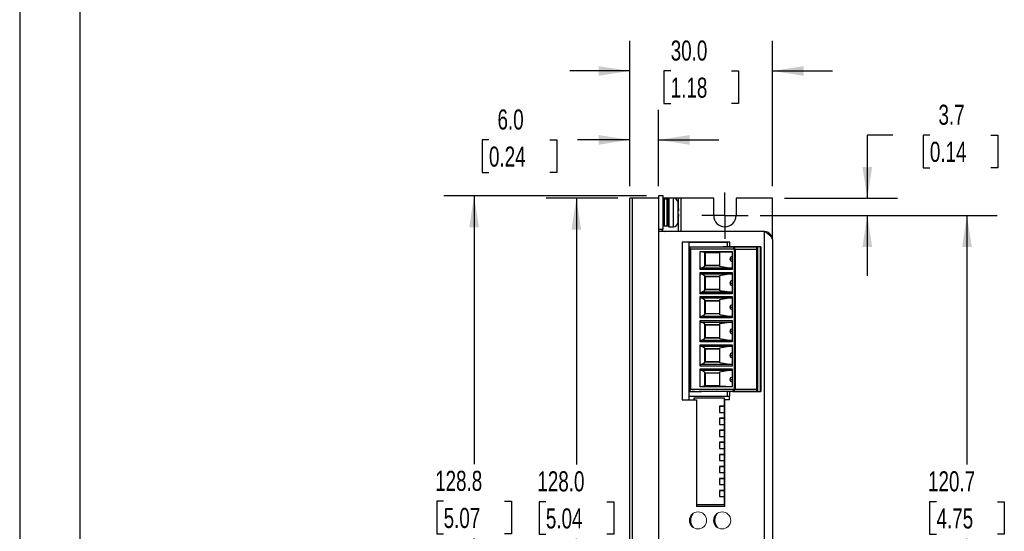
# Model space of a CAD drawing. Header units: millimetres. Extents: x 0 to 559, y 0 to 432.
# Tile 2 of 18: x 0 to 207, y 139 to 247. Entities that reach past the tile are written whole.
import ezdxf

# ---------------------------------------------------------------- set-up
doc = ezdxf.new("R2010")
doc.units = ezdxf.units.MM
doc.header["$LTSCALE"] = 2
doc.linetypes.add('CENTERX2', pattern=[20.32, 12.7, -2.54, 2.54, -2.54])
doc.layers.add('CENTER', color=40, linetype='CENTERX2')
doc.layers.add('DIMENSIONS', color=140, linetype='Continuous', lineweight=25)
doc.layers.add('TEXT', color=140, linetype='Continuous', lineweight=25)
doc.styles.add('SLDTEXTSTYLE0', font='TXT', dxfattribs={"width": 0.7})
doc.dimstyles.new('SLDDIMSTYLE0', dxfattribs={"dimtxt": 4.316016, "dimasz": 6.604, "dimexe": 0, "dimexo": 0.0625, "dimgap": 1.079004, "dimtad": 0, "dimtih": 1, "dimtoh": 1, "dimrnd": 1e-09, "dimzin": 4, "dimdsep": 46, "dimtxsty": 'SLDTEXTSTYLE0', "dimsah": 1, "dimcen": 0.09, "dimadec": 0, "dimazin": 1, "dimtfac": 1, "dimtmove": 0, "dimatfit": 0, "dimfxl": 0, "dimfrac": 2, "dimtolj": 1, "dimtzin": 12, "dimarcsym": 0})
doc.dimstyles.new('SLDDIMSTYLE1', dxfattribs={"dimtxt": 4.316016, "dimasz": 6.604, "dimexe": 0, "dimexo": 0.0625, "dimgap": 1.079004, "dimtad": 0, "dimtih": 1, "dimtoh": 1, "dimrnd": 1e-09, "dimzin": 12, "dimdsep": 46, "dimtxsty": 'SLDTEXTSTYLE0', "dimsah": 1, "dimcen": 0.09, "dimadec": 0, "dimazin": 3, "dimtfac": 1, "dimtmove": 0, "dimatfit": 0, "dimfxl": 0, "dimfrac": 2, "dimtolj": 1, "dimtzin": 12, "dimarcsym": 0})
doc.dimstyles.new('SLDDIMSTYLE2', dxfattribs={"dimtxt": 4.316016, "dimasz": 6.604, "dimexe": 0, "dimexo": 0.0625, "dimgap": 1.079004, "dimtad": 0, "dimtih": 1, "dimtoh": 1, "dimrnd": 1e-09, "dimzin": 12, "dimdsep": 46, "dimtxsty": 'SLDTEXTSTYLE0', "dimsah": 1, "dimcen": 0.09, "dimadec": 0, "dimazin": 3, "dimtfac": 1, "dimtofl": 0, "dimtmove": 0, "dimatfit": 3, "dimfxl": 0, "dimfrac": 2, "dimtolj": 1, "dimtzin": 12, "dimarcsym": 0})
doc.dimstyles.new('SLDDIMSTYLE4', dxfattribs={"dimtxt": 4.316016, "dimasz": 6.604, "dimexe": 0, "dimexo": 0.0625, "dimgap": 1.079004, "dimtad": 0, "dimtih": 1, "dimtoh": 1, "dimrnd": 1e-09, "dimzin": 4, "dimdsep": 46, "dimtxsty": 'SLDTEXTSTYLE0', "dimsah": 1, "dimcen": 0.09, "dimadec": 0, "dimazin": 1, "dimtfac": 1, "dimtofl": 0, "dimtmove": 0, "dimatfit": 3, "dimfxl": 0, "dimfrac": 2, "dimtolj": 1, "dimtzin": 12, "dimarcsym": 0})

# ---------------------------------------------------------------- blocks, each defined once
blk = doc.blocks.new('_D')
at = {"layer": 'DIMENSIONS'}
for p, q in [((128.57, 212.1), (128.57, 242.75)), ((158.57, 212.1), (158.57, 242.75)), ((128.57, 236.4), (115.87, 236.4)), ((137.16, 236.4), (135.71, 236.4)), ((135.71, 236.4), (135.71, 229.54)), ((149.98, 236.4), (151.43, 236.4)), ((151.43, 236.4), (151.43, 229.54)), ((158.57, 236.4), (171.27, 236.4)), ((135.71, 229.54), (137.16, 229.54)), ((151.43, 229.54), (149.98, 229.54))]:
    blk.add_line(p, q, dxfattribs=at)
for points in [[(128.57, 236.4), (121.97, 237.41), (121.97, 235.38)], [(158.57, 236.4), (165.17, 235.38), (165.17, 237.41)]]:
    blk.add_solid(points, dxfattribs=at)
at = {"layer": 'DIMENSIONS', "char_height": 4.233, "attachment_point": 1, "style": 'SLDTEXTSTYLE0'}
for s, insert in [('30.0', (137.16, 242.82)), ('1.18', (137.16, 235))]:
    blk.add_mtext(s, dxfattribs=dict(at, insert=insert))
blk = doc.blocks.new('_D_1')
at = {"layer": 'DIMENSIONS'}
for p, q in [((183.98, 222.86), (178.57, 222.86)), ((178.57, 222.86), (178.57, 209.56)), ((191.76, 222.86), (190.31, 222.86)), ((190.31, 222.86), (190.31, 216)), ((204.59, 222.86), (206.04, 222.86)), ((206.04, 222.86), (206.04, 216)), ((190.31, 216), (191.76, 216)), ((206.04, 216), (204.59, 216)), ((161.11, 209.56), (184.92, 209.56)), ((156, 205.91), (184.92, 205.91)), ((178.57, 205.91), (178.57, 193.21))]:
    blk.add_line(p, q, dxfattribs=at)
for points in [[(178.57, 209.56), (179.59, 216.16), (177.55, 216.16)], [(178.57, 205.91), (177.55, 199.3), (179.59, 199.3)]]:
    blk.add_solid(points, dxfattribs=at)
at = {"layer": 'DIMENSIONS', "char_height": 4.233, "attachment_point": 1, "style": 'SLDTEXTSTYLE0'}
for s, insert in [('3.7', (193.56, 229.28)), ('0.14', (191.76, 221.46))]:
    blk.add_mtext(s, dxfattribs=dict(at, insert=insert))
blk = doc.blocks.new('_D_2')
at = {"layer": 'DIMENSIONS'}
for p, q in [((156, 205.91), (205.92, 205.91)), ((199.57, 205.91), (199.57, 153.38)), ((193.16, 145.56), (191.71, 145.56)), ((191.71, 145.56), (191.71, 138.7)), ((205.99, 145.56), (207.44, 145.56)), ((207.44, 145.56), (207.44, 138.7)), ((191.71, 138.7), (193.16, 138.7)), ((199.57, 85.21), (199.57, 137.73)), ((207.44, 138.7), (205.99, 138.7)), ((156, 85.21), (205.92, 85.21))]:
    blk.add_line(p, q, dxfattribs=at)
for points in [[(199.57, 205.91), (198.56, 199.3), (200.59, 199.3)], [(199.57, 85.21), (200.59, 91.81), (198.56, 91.81)]]:
    blk.add_solid(points, dxfattribs=at)
at = {"layer": 'DIMENSIONS', "char_height": 4.233, "attachment_point": 1, "style": 'SLDTEXTSTYLE0'}
for s, insert in [('120.7', (191.37, 151.98)), ('4.75', (193.16, 144.15))]:
    blk.add_mtext(s, dxfattribs=dict(at, insert=insert))
blk = doc.blocks.new('_D_4')
at = {"layer": 'DIMENSIONS'}
for p, q in [((132.03, 210.06), (89.39, 210.06)), ((95.74, 210.06), (95.74, 153.48)), ((89.32, 145.66), (87.88, 145.66)), ((87.88, 145.66), (87.88, 138.8)), ((102.15, 145.66), (103.6, 145.66)), ((103.6, 145.66), (103.6, 138.8)), ((87.88, 138.8), (89.32, 138.8)), ((95.74, 81.26), (95.74, 137.83)), ((103.6, 138.8), (102.15, 138.8)), ((132.03, 81.26), (89.39, 81.26))]:
    blk.add_line(p, q, dxfattribs=at)
for points in [[(95.74, 210.06), (94.72, 203.45), (96.75, 203.45)], [(95.74, 81.26), (96.75, 87.86), (94.72, 87.86)]]:
    blk.add_solid(points, dxfattribs=at)
at = {"layer": 'DIMENSIONS', "char_height": 4.233, "attachment_point": 1, "style": 'SLDTEXTSTYLE0'}
for s, insert in [('128.8', (87.53, 152.08)), ('5.07', (89.32, 144.25))]:
    blk.add_mtext(s, dxfattribs=dict(at, insert=insert))
blk = doc.blocks.new('_D_5')
at = {"layer": 'DIMENSIONS'}
for p, q in [((126.03, 209.56), (110.93, 209.56)), ((117.28, 209.56), (117.28, 153.38)), ((110.86, 145.56), (109.41, 145.56)), ((109.41, 145.56), (109.41, 138.7)), ((123.69, 145.56), (125.14, 145.56)), ((125.14, 145.56), (125.14, 138.7)), ((109.41, 138.7), (110.86, 138.7)), ((117.28, 81.56), (117.28, 137.73)), ((125.14, 138.7), (123.69, 138.7)), ((126.03, 81.56), (110.93, 81.56))]:
    blk.add_line(p, q, dxfattribs=at)
for points in [[(117.28, 209.56), (116.26, 202.95), (118.29, 202.95)], [(117.28, 81.56), (118.29, 88.16), (116.26, 88.16)]]:
    blk.add_solid(points, dxfattribs=at)
at = {"layer": 'DIMENSIONS', "char_height": 4.233, "attachment_point": 1, "style": 'SLDTEXTSTYLE0'}
for s, insert in [('128.0', (109.07, 151.98)), ('5.04', (110.86, 144.15))]:
    blk.add_mtext(s, dxfattribs=dict(at, insert=insert))
blk = doc.blocks.new('_D_7')
at = {"layer": 'DIMENSIONS'}
for p, q in [((128.57, 212.1), (128.57, 228.21)), ((134.57, 212.1), (134.57, 228.21)), ((98.87, 221.86), (97.42, 221.86)), ((97.42, 221.86), (97.42, 215)), ((111.7, 221.86), (113.14, 221.86)), ((113.14, 221.86), (113.14, 215)), ((128.57, 221.86), (117.54, 221.86)), ((134.57, 221.86), (147.27, 221.86)), ((97.42, 215), (98.87, 215)), ((113.14, 215), (111.7, 215))]:
    blk.add_line(p, q, dxfattribs=at)
for points in [[(128.57, 221.86), (121.97, 222.88), (121.97, 220.84)], [(134.57, 221.86), (141.17, 220.84), (141.17, 222.88)]]:
    blk.add_solid(points, dxfattribs=at)
at = {"layer": 'DIMENSIONS', "char_height": 4.233, "attachment_point": 1, "style": 'SLDTEXTSTYLE0'}
for s, insert in [('6.0', (100.67, 228.28)), ('0.24', (98.87, 220.46))]:
    blk.add_mtext(s, dxfattribs=dict(at, insert=insert))
blk = doc.blocks.new('SW_CENTERMARKSYMBOL_0')
at = {"layer": 'CENTER', "color": 0}
for p, q in [((0, 2.54), (0, 4.89)), ((0, 0), (0, 2.54)), ((-2.54, 0), (-4.89, 0)), ((0, 0), (-2.54, 0)), ((0, 0), (0, -2.54)), ((0, 0), (2.54, 0)), ((2.54, 0), (4.89, 0)), ((0, -2.54), (0, -4.89))]:
    blk.add_line(p, q, dxfattribs=at)

msp = doc.modelspace()

# ---------------------------------------------------------------- linework, layer by layer
at = {"color": 7, "linetype": 'Continuous'}
msp.add_line((0.005, 431.805), (0.005, 0.005), dxfattribs=at)
for p, q in [((128.57, 81.555), (128.57, 209.555)), ((129.07, 209.555), (128.57, 209.555)), ((129.07, 209.555), (129.07, 81.555)), ((134.57, 209.555), (129.07, 209.555)), ((135.57, 210.055), (134.57, 210.055)), ((134.57, 210.055), (134.57, 209.555)), ((134.57, 209.555), (134.57, 208.358)), ((135.57, 203.055), (135.57, 210.055)), ((138.77, 209.555), (135.57, 209.555)), ((137.726, 209.555), (136.82, 209.555)), ((136.82, 203.555), (136.82, 209.555)), ((137.726, 203.555), (137.726, 209.555)), ((138.77, 208.103), (138.77, 209.555)), ((139.27, 209.555), (138.77, 209.555)), ((139.27, 209.555), (139.27, 202.555)), ((146.22, 209.555), (139.27, 209.555)), ((146.22, 205.905), (146.22, 209.555)), ((150.92, 209.555), (150.92, 205.905)), ((158.57, 209.555), (150.92, 209.555)), ((158.57, 200.855), (158.57, 209.555)), ((134.57, 208.358), (134.57, 204.753)), ((136.37, 209.355), (135.77, 209.355)), ((135.77, 209.355), (135.77, 203.755)), ((136.37, 209.355), (136.37, 203.755)), ((136.57, 209.305), (136.57, 203.805)), ((136.57, 203.959), (136.57, 209.152)), ((138.717, 204.416), (138.717, 208.695)), ((138.854, 207.006), (138.745, 208.43)), ((138.745, 208.43), (138.752, 208.43)), ((138.745, 207.006), (138.854, 207.006)), ((138.745, 206.105), (138.745, 207.006)), ((138.854, 206.105), (138.745, 206.105)), ((138.745, 204.68), (138.854, 206.105)), ((134.57, 204.753), (134.57, 81.555)), ((135.77, 203.755), (136.37, 203.755)), ((136.82, 203.555), (137.726, 203.555)), ((138.752, 204.68), (138.745, 204.68)), ((138.77, 202.555), (138.77, 205.008)), ((134.57, 203.055), (135.57, 203.055)), ((156.87, 202.555), (134.57, 202.555)), ((156.914, 88.583), (156.914, 202.528)), ((158.395, 201.605), (158.395, 201.35)), ((149.57, 200.305), (139.57, 200.305)), ((139.57, 200.305), (139.57, 167.055)), ((141.047, 200.285), (141.047, 200.305)), ((141.047, 167.805), (141.047, 200.285)), ((141.047, 200.285), (149.147, 200.285)), ((141.172, 199.285), (150.372, 199.285)), ((141.172, 199.285), (141.172, 198.795)), ((148.722, 199.315), (148.222, 199.315)), ((148.722, 199.285), (148.722, 199.315)), ((155.172, 199.315), (148.722, 199.315)), ((149.147, 199.315), (149.147, 200.285)), ((149.647, 200.285), (149.147, 200.285)), ((149.57, 200.285), (149.57, 200.305)), ((149.647, 199.315), (149.647, 200.285)), ((150.372, 199.285), (150.572, 199.285)), ((150.372, 199.285), (150.372, 198.795)), ((150.572, 199.285), (150.572, 199.285)), ((150.572, 199.285), (150.572, 198.795)), ((150.572, 199.285), (155.199, 199.285)), ((155.172, 199.285), (155.172, 199.315)), ((155.672, 199.315), (155.172, 199.315)), ((155.199, 199.285), (155.199, 198.795)), ((155.422, 199.285), (155.199, 199.285)), ((155.422, 199.285), (155.422, 168.805)), ((155.981, 199.285), (155.422, 199.285)), ((155.672, 199.285), (155.672, 199.315)), ((155.981, 199.285), (155.981, 168.805)), ((156.172, 199.285), (155.981, 199.285)), ((156.172, 199.285), (156.172, 168.805)), ((158.57, 200.855), (158.57, 90.255)), ((141.172, 198.795), (141.372, 198.795)), ((141.172, 169.295), (141.172, 198.795)), ((150.572, 198.795), (141.372, 198.795)), ((141.372, 169.295), (141.372, 198.795)), ((143.389, 194.497), (143.389, 198.304)), ((143.389, 198.304), (150.122, 198.304)), ((143.389, 198.304), (144.272, 198.17)), ((144.272, 198.17), (144.272, 195.135)), ((144.272, 198.17), (147.472, 198.17)), ((147.472, 198.045), (144.402, 198.045)), ((144.402, 198.045), (144.402, 195.445)), ((147.472, 198.17), (150.122, 198.279)), ((147.472, 195.135), (147.472, 198.17)), ((150.122, 198.304), (150.122, 196.745)), ((150.572, 169.295), (150.572, 198.795)), ((150.572, 198.795), (150.772, 198.795)), ((150.772, 169.295), (150.772, 198.795)), ((150.772, 198.795), (155.323, 198.795)), ((155.323, 169.295), (155.323, 198.795)), ((144.272, 195.135), (143.851, 194.87)), ((147.472, 195.32), (144.272, 195.32)), ((144.402, 195.445), (147.472, 195.445)), ((149.038, 194.87), (147.472, 195.135)), ((149.623, 196.745), (150.122, 196.745)), ((150.122, 196.745), (150.122, 194.497)), ((150.122, 194.497), (143.389, 194.497)), ((143.389, 189.417), (143.389, 193.914)), ((143.389, 193.914), (150.122, 193.914)), ((143.538, 194.794), (143.536, 194.794)), ((143.536, 193.617), (143.538, 193.617)), ((143.538, 194.794), (143.851, 194.87)), ((150.122, 194.794), (143.538, 194.794)), ((143.538, 193.617), (150.122, 193.617)), ((143.538, 193.617), (143.851, 193.54)), ((143.851, 194.87), (149.038, 194.87)), ((143.851, 193.54), (144.272, 193.276)), ((149.038, 193.54), (143.851, 193.54)), ((144.272, 193.276), (144.272, 190.055)), ((144.272, 193.09), (147.472, 193.09)), ((147.472, 192.965), (144.402, 192.965)), ((144.402, 192.965), (144.402, 190.365)), ((147.472, 193.276), (149.038, 193.54)), ((147.472, 190.055), (147.472, 193.276)), ((150.122, 194.799), (149.038, 194.87)), ((149.038, 193.54), (150.122, 193.612)), ((150.122, 193.914), (150.122, 191.665)), ((149.623, 191.665), (150.122, 191.665)), ((150.122, 191.665), (150.122, 189.417)), ((150.122, 189.417), (143.389, 189.417)), ((143.389, 184.337), (143.389, 188.834)), ((143.389, 188.834), (150.122, 188.834)), ((143.538, 189.714), (143.536, 189.714)), ((143.538, 189.714), (143.851, 189.79)), ((150.122, 189.714), (143.538, 189.714)), ((144.272, 190.055), (143.851, 189.79)), ((143.851, 189.79), (149.038, 189.79)), ((147.472, 190.24), (144.272, 190.24)), ((144.402, 190.365), (147.472, 190.365)), ((149.038, 189.79), (147.472, 190.055)), ((150.122, 189.719), (149.038, 189.79)), ((150.122, 188.834), (150.122, 186.585)), ((143.536, 188.537), (143.538, 188.537)), ((143.538, 188.537), (150.122, 188.537)), ((143.538, 188.537), (143.851, 188.46)), ((143.851, 188.46), (144.272, 188.196)), ((149.038, 188.46), (143.851, 188.46)), ((144.272, 188.196), (144.272, 184.975)), ((144.272, 188.01), (147.472, 188.01)), ((147.472, 187.885), (144.402, 187.885)), ((144.402, 187.885), (144.402, 185.285)), ((147.472, 188.196), (149.038, 188.46)), ((147.472, 184.975), (147.472, 188.196)), ((149.038, 188.46), (150.122, 188.532)), ((143.538, 184.634), (143.536, 184.634)), ((143.538, 184.634), (143.851, 184.71)), ((150.122, 184.634), (143.538, 184.634)), ((144.272, 184.975), (143.851, 184.71)), ((143.851, 184.71), (149.038, 184.71)), ((147.472, 185.16), (144.272, 185.16)), ((144.402, 185.285), (147.472, 185.285)), ((149.038, 184.71), (147.472, 184.975)), ((150.122, 184.639), (149.038, 184.71)), ((149.623, 186.585), (150.122, 186.585)), ((150.122, 186.585), (150.122, 184.337)), ((150.122, 184.337), (143.389, 184.337)), ((143.389, 179.257), (143.389, 183.754)), ((143.389, 183.754), (150.122, 183.754)), ((143.536, 183.457), (143.538, 183.457)), ((143.538, 183.457), (150.122, 183.457)), ((143.538, 183.457), (143.851, 183.38)), ((143.851, 183.38), (144.272, 183.116)), ((149.038, 183.38), (143.851, 183.38)), ((144.272, 183.116), (144.272, 179.895)), ((144.272, 182.93), (147.472, 182.93)), ((147.472, 182.805), (144.402, 182.805)), ((144.402, 182.805), (144.402, 180.205)), ((147.472, 183.116), (149.038, 183.38)), ((147.472, 179.895), (147.472, 183.116)), ((149.038, 183.38), (150.122, 183.452)), ((150.122, 183.754), (150.122, 181.505)), ((149.623, 181.505), (150.122, 181.505)), ((150.122, 181.505), (150.122, 179.257)), ((150.122, 179.257), (143.389, 179.257)), ((143.389, 174.177), (143.389, 178.674)), ((143.389, 178.674), (150.122, 178.674)), ((143.538, 179.554), (143.536, 179.554)), ((143.538, 179.554), (143.851, 179.63)), ((150.122, 179.554), (143.538, 179.554)), ((144.272, 179.895), (143.851, 179.63)), ((143.851, 179.63), (149.038, 179.63)), ((147.472, 180.08), (144.272, 180.08)), ((144.402, 180.205), (147.472, 180.205)), ((149.038, 179.63), (147.472, 179.895)), ((150.122, 179.559), (149.038, 179.63)), ((150.122, 178.674), (150.122, 176.425)), ((143.536, 178.377), (143.538, 178.377)), ((143.538, 178.377), (150.122, 178.377)), ((143.538, 178.377), (143.851, 178.3)), ((143.851, 178.3), (144.272, 178.036)), ((149.038, 178.3), (143.851, 178.3)), ((144.272, 178.036), (144.272, 174.815)), ((144.272, 177.85), (147.472, 177.85)), ((147.472, 177.725), (144.402, 177.725)), ((144.402, 177.725), (144.402, 175.125)), ((147.472, 178.036), (149.038, 178.3)), ((147.472, 174.815), (147.472, 178.036)), ((149.038, 178.3), (150.122, 178.372)), ((149.623, 176.425), (150.122, 176.425)), ((150.122, 176.425), (150.122, 174.177)), ((143.538, 174.474), (143.536, 174.474)), ((143.538, 174.474), (143.851, 174.55)), ((150.122, 174.474), (143.538, 174.474)), ((144.272, 174.815), (143.851, 174.55)), ((143.851, 174.55), (149.038, 174.55)), ((147.472, 175), (144.272, 175)), ((144.402, 175.125), (147.472, 175.125)), ((149.038, 174.55), (147.472, 174.815)), ((150.122, 174.479), (149.038, 174.55)), ((150.122, 174.177), (143.389, 174.177)), ((143.389, 169.787), (143.389, 173.594)), ((143.389, 173.594), (150.122, 173.594)), ((143.536, 173.297), (143.538, 173.297)), ((143.538, 173.297), (150.122, 173.297)), ((143.538, 173.297), (143.851, 173.22)), ((143.851, 173.22), (144.272, 172.956)), ((149.038, 173.22), (143.851, 173.22)), ((144.272, 172.956), (144.272, 169.92)), ((144.272, 172.77), (147.472, 172.77)), ((147.472, 172.645), (144.402, 172.645)), ((144.402, 172.645), (144.402, 170.045)), ((147.472, 172.956), (149.038, 173.22)), ((147.472, 169.92), (147.472, 172.956)), ((150.122, 173.292), (149.038, 173.22)), ((150.122, 173.594), (150.122, 171.345)), ((149.623, 171.345), (150.122, 171.345)), ((150.122, 171.345), (150.122, 169.787)), ((141.172, 169.295), (141.172, 168.805)), ((141.372, 169.295), (141.172, 169.295)), ((141.172, 168.805), (142.169, 168.805)), ((141.372, 169.295), (150.572, 169.295)), ((141.672, 168.805), (141.672, 168.775)), ((142.169, 168.775), (141.672, 168.775)), ((142.172, 168.805), (142.169, 168.805)), ((142.172, 168.775), (142.169, 168.775)), ((142.172, 168.775), (142.172, 168.805)), ((142.172, 168.775), (143.172, 168.775)), ((150.372, 168.805), (143.172, 168.805)), ((143.172, 168.805), (143.172, 168.775)), ((143.172, 168.775), (143.672, 168.775)), ((144.272, 169.92), (143.389, 169.787)), ((150.122, 169.787), (143.389, 169.787)), ((143.672, 168.805), (143.672, 168.775)), ((147.472, 169.92), (144.272, 169.92)), ((144.402, 170.045), (147.472, 170.045)), ((150.122, 169.812), (147.472, 169.92)), ((149.147, 167.805), (149.147, 168.805)), ((149.647, 167.805), (149.647, 168.805)), ((150.172, 168.805), (150.172, 168.775)), ((150.172, 168.775), (150.672, 168.775)), ((150.372, 168.805), (150.372, 169.295)), ((150.572, 168.805), (150.372, 168.805)), ((150.572, 169.295), (150.772, 169.295)), ((150.572, 168.805), (150.572, 169.295)), ((150.572, 168.805), (150.572, 168.805)), ((155.199, 168.805), (150.572, 168.805)), ((150.672, 168.805), (150.672, 168.775)), ((150.672, 168.775), (155.172, 168.775)), ((150.772, 169.295), (155.323, 169.295)), ((155.172, 168.805), (155.172, 168.775)), ((155.172, 168.775), (155.672, 168.775)), ((155.199, 169.295), (155.199, 168.805)), ((155.199, 168.805), (155.422, 168.805)), ((155.422, 168.805), (155.981, 168.805)), ((155.672, 168.805), (155.672, 168.775)), ((155.981, 168.805), (156.172, 168.805)), ((139.57, 167.055), (142.57, 167.055)), ((141.047, 167.055), (141.047, 167.805)), ((141.047, 167.805), (149.147, 167.805)), ((142.062, 167.365), (142.062, 167.055)), ((148.462, 167.365), (142.062, 167.365)), ((148.462, 167.365), (142.062, 167.365)), ((142.062, 167.365), (142.062, 167.365)), ((142.57, 167.055), (142.57, 144.555)), ((148.462, 165.705), (148.462, 167.365)), ((148.462, 167.365), (148.462, 167.365)), ((148.462, 165.705), (148.462, 167.365)), ((148.57, 144.555), (148.57, 167.055)), ((149.57, 167.055), (148.57, 167.055)), ((149.147, 167.805), (149.647, 167.805)), ((149.57, 167.055), (149.57, 167.805)), ((148.472, 165.705), (147.462, 165.705)), ((147.462, 165.705), (147.462, 164.405)), ((147.462, 165.705), (148.462, 165.705)), ((147.462, 165.705), (147.462, 165.705)), ((147.462, 164.405), (148.472, 164.405)), ((148.462, 165.705), (148.462, 165.705)), ((148.462, 165.705), (148.472, 165.705)), ((148.462, 163.165), (148.462, 164.405)), ((148.462, 163.165), (148.462, 164.405)), ((148.472, 164.405), (148.472, 165.705)), ((148.472, 164.405), (148.472, 165.705)), ((148.472, 165.705), (148.472, 165.705)), ((148.472, 164.405), (148.472, 164.405)), ((148.472, 163.165), (147.462, 163.165)), ((147.462, 163.165), (147.462, 161.865)), ((147.462, 163.165), (148.462, 163.165)), ((147.462, 163.165), (147.462, 163.165)), ((147.462, 161.865), (148.472, 161.865)), ((148.462, 163.165), (148.462, 163.165)), ((148.462, 163.165), (148.472, 163.165)), ((148.462, 160.625), (148.462, 161.865)), ((148.462, 160.625), (148.462, 161.865)), ((148.472, 161.865), (148.472, 163.165)), ((148.472, 161.865), (148.472, 163.165)), ((148.472, 163.165), (148.472, 163.165)), ((148.472, 161.865), (148.472, 161.865)), ((148.472, 160.625), (147.462, 160.625)), ((147.462, 160.625), (147.462, 159.325)), ((147.462, 160.625), (148.462, 160.625)), ((147.462, 160.625), (147.462, 160.625)), ((148.462, 160.625), (148.462, 160.625)), ((148.462, 160.625), (148.472, 160.625)), ((148.472, 159.325), (148.472, 160.625)), ((148.472, 159.325), (148.472, 160.625)), ((148.472, 160.625), (148.472, 160.625)), ((147.462, 159.325), (148.472, 159.325)), ((147.462, 158.085), (148.462, 158.085)), ((148.472, 158.085), (147.462, 158.085)), ((147.462, 158.085), (147.462, 158.085)), ((147.462, 158.085), (147.462, 156.785)), ((148.462, 158.085), (148.462, 159.325)), ((148.462, 158.085), (148.462, 159.325)), ((148.462, 158.085), (148.462, 158.085)), ((148.462, 158.085), (148.472, 158.085)), ((148.472, 159.325), (148.472, 159.325)), ((148.472, 158.085), (148.472, 158.085)), ((148.472, 156.785), (148.472, 158.085)), ((148.472, 156.785), (148.472, 158.085)), ((147.462, 156.785), (148.472, 156.785)), ((148.462, 155.545), (148.462, 156.785)), ((148.462, 155.545), (148.462, 156.785)), ((148.472, 156.785), (148.472, 156.785)), ((148.472, 155.545), (147.462, 155.545)), ((147.462, 155.545), (147.462, 154.245)), ((147.462, 155.545), (148.462, 155.545)), ((147.462, 155.545), (147.462, 155.545)), ((147.462, 154.245), (148.472, 154.245)), ((148.462, 155.545), (148.462, 155.545)), ((148.462, 155.545), (148.472, 155.545)), ((148.462, 153.005), (148.462, 154.245)), ((148.462, 153.005), (148.462, 154.245)), ((148.472, 154.245), (148.472, 155.545)), ((148.472, 154.245), (148.472, 155.545)), ((148.472, 155.545), (148.472, 155.545)), ((148.472, 154.245), (148.472, 154.245)), ((148.472, 153.005), (147.462, 153.005)), ((147.462, 153.005), (147.462, 151.705)), ((147.462, 153.005), (148.462, 153.005)), ((147.462, 153.005), (147.462, 153.005)), ((147.462, 151.705), (148.472, 151.705)), ((148.462, 153.005), (148.462, 153.005)), ((148.462, 153.005), (148.472, 153.005)), ((148.462, 150.465), (148.462, 151.705)), ((148.462, 150.465), (148.462, 151.705)), ((148.472, 151.705), (148.472, 153.005)), ((148.472, 151.705), (148.472, 153.005)), ((148.472, 153.005), (148.472, 153.005)), ((148.472, 151.705), (148.472, 151.705)), ((148.472, 150.465), (147.462, 150.465)), ((147.462, 150.465), (147.462, 149.165)), ((147.462, 150.465), (148.462, 150.465)), ((147.462, 150.465), (147.462, 150.465)), ((148.462, 150.465), (148.462, 150.465)), ((148.462, 150.465), (148.472, 150.465)), ((148.472, 149.165), (148.472, 150.465)), ((148.472, 150.465), (148.472, 150.465)), ((148.472, 149.165), (148.472, 150.465)), ((147.462, 149.165), (148.472, 149.165)), ((147.462, 147.925), (148.462, 147.925)), ((148.472, 147.925), (147.462, 147.925)), ((147.462, 147.925), (147.462, 147.925)), ((147.462, 147.925), (147.462, 146.625)), ((148.462, 147.925), (148.462, 149.165)), ((148.462, 147.925), (148.462, 149.165)), ((148.462, 147.925), (148.462, 147.925)), ((148.462, 147.925), (148.472, 147.925)), ((148.472, 149.165), (148.472, 149.165)), ((148.472, 147.925), (148.472, 147.925)), ((148.472, 147.925), (148.472, 146.625)), ((148.472, 146.625), (148.472, 147.925)), ((147.462, 146.625), (148.472, 146.625)), ((148.462, 144.965), (148.462, 146.625)), ((148.462, 144.965), (148.462, 146.625)), ((148.472, 146.625), (148.472, 146.625)), ((142.57, 144.965), (148.462, 144.965)), ((148.57, 144.555), (142.57, 144.555)), ((148.462, 144.965), (148.462, 144.965))]:
    msp.add_line(p, q)
at = {"flags": 128}
msp.add_lwpolyline([(156.87, 202.555), (156.894, 202.54), (156.914, 202.528)], dxfattribs=at)
at = {"color": 179, "linetype": 'Continuous', "lineweight": 18}
for centre in [(142.91, 141.625), (147.99, 141.625)]:
    msp.add_circle(centre, 1.8, dxfattribs=at)
for centre, radius, start, end in [((136.82, 209.305), 0.25, 90, 180), ((137.726, 208.555), 1, 8.04142, 90), ((135.77, 209.155), 0.2, 90, 180), ((136.37, 209.155), 0.2, 0, 90), ((123.57, 206.555), 15.297, 7.0392, 8.04142), ((148.57, 205.905), 2.35, 180, 0), ((135.77, 203.955), 0.2, 180, 270), ((136.37, 203.955), 0.2, 270, 0), ((136.82, 203.805), 0.25, 180, 270), ((137.726, 204.555), 1, 270, 351.95858), ((123.57, 206.555), 15.297, 351.95858, 352.96065), ((135.77, 203.055), 1.2, 180, 204.62432), ((135.77, 203.055), 0.5, 180, 270), ((156.87, 200.855), 1.7, 26.17897, 90), ((154.552, 198.034), 5.076, 40.78184, 62.27298), ((156.87, 200.855), 1.7, 0, 26.17897), ((150.057, 196.772), 0.435, 81.33626, 183.4423), ((150.057, 196.719), 0.435, 176.55775, 278.66369), ((143.696, 194.53), 0.308, 121.12045, 186.05987), ((143.696, 193.881), 0.308, 173.94246, 238.87722), ((150.057, 191.692), 0.435, 81.33626, 183.4423), ((150.057, 191.639), 0.435, 176.55775, 278.66369), ((143.696, 189.45), 0.308, 121.12045, 186.05987), ((143.696, 188.801), 0.308, 173.94246, 238.87722), ((150.057, 186.612), 0.435, 81.33626, 183.4423), ((143.696, 184.37), 0.308, 121.12045, 186.05987), ((150.057, 186.559), 0.435, 176.55775, 278.66369), ((143.696, 183.721), 0.308, 173.94246, 238.87722), ((150.057, 181.532), 0.435, 81.33626, 183.4423), ((150.057, 181.479), 0.435, 176.55775, 278.66369), ((143.696, 179.29), 0.308, 121.12045, 186.05987), ((143.696, 178.641), 0.308, 173.94246, 238.87722), ((150.057, 176.452), 0.435, 81.33626, 183.4423), ((150.057, 176.399), 0.435, 176.55775, 278.66369), ((143.696, 174.21), 0.308, 121.12045, 186.05987), ((143.696, 173.561), 0.308, 173.94246, 238.87722), ((150.057, 171.372), 0.435, 81.33626, 183.4423), ((150.057, 171.319), 0.435, 176.55775, 278.66369), ((142.91, 141.625), 1.8, 123.83564, 238.14202), ((143.603, 141.637), 2.28, 141.50429, 180), ((143.603, 141.637), 2.28, 180, 220.47338), ((147.99, 141.625), 1.8, 123.83563, 238.142), ((148.683, 141.637), 2.28, 141.50427, 180), ((148.683, 141.637), 2.28, 180, 220.47336)]:
    msp.add_arc(centre, radius, start, end)
at = {"layer": 'TEXT'}
msp.add_line((12.7, 419.1), (12.7, 12.7), dxfattribs=at)

# ---------------------------------------------------------------- block references
at = {"layer": 'CENTER'}
msp.add_blockref('SW_CENTERMARKSYMBOL_0', (148.57, 205.905), dxfattribs=at)

# ---------------------------------------------------------------- dimensions: what is measured, and where the dimension line sits
at = {"layer": 'DIMENSIONS'}
for base, p1, p2, picture, middle in [((158.57, 236.398), (128.57, 209.555), (158.57, 209.555), '_D', (143.57, 236.398)), ((128.57, 221.859), (134.57, 209.555), (128.57, 209.555), '_D_7', (105.283, 221.859))]:
    dim = msp.add_linear_dim(base=base, p1=p1, p2=p2, dimstyle='SLDDIMSTYLE0', dxfattribs=at)
    dim.commit()
    dim.dimension.update_dxf_attribs({"geometry": picture, "text_midpoint": middle, "dimtype": 160})
for base, p1, p2, dimstyle, picture, middle in [((178.57, 209.555), (153.46, 205.905), (158.57, 209.555), 'SLDDIMSTYLE1', '_D_1', (178.57, 222.861)), ((95.738, 210.055), (134.57, 81.255), (134.57, 210.055), 'SLDDIMSTYLE2', '_D_4', (95.738, 145.655)), ((117.275, 81.555), (128.57, 209.555), (128.57, 81.555), 'SLDDIMSTYLE4', '_D_5', (117.275, 145.555)), ((199.574, 85.205), (153.46, 205.905), (153.46, 85.205), 'SLDDIMSTYLE2', '_D_2', (199.574, 145.555))]:
    dim = msp.add_linear_dim(base=base, p1=p1, p2=p2, angle=90, dimstyle=dimstyle, dxfattribs=at)
    dim.commit()
    dim.dimension.update_dxf_attribs({"geometry": picture, "text_midpoint": middle, "dimtype": 160})

doc.saveas('drawing.dxf')
